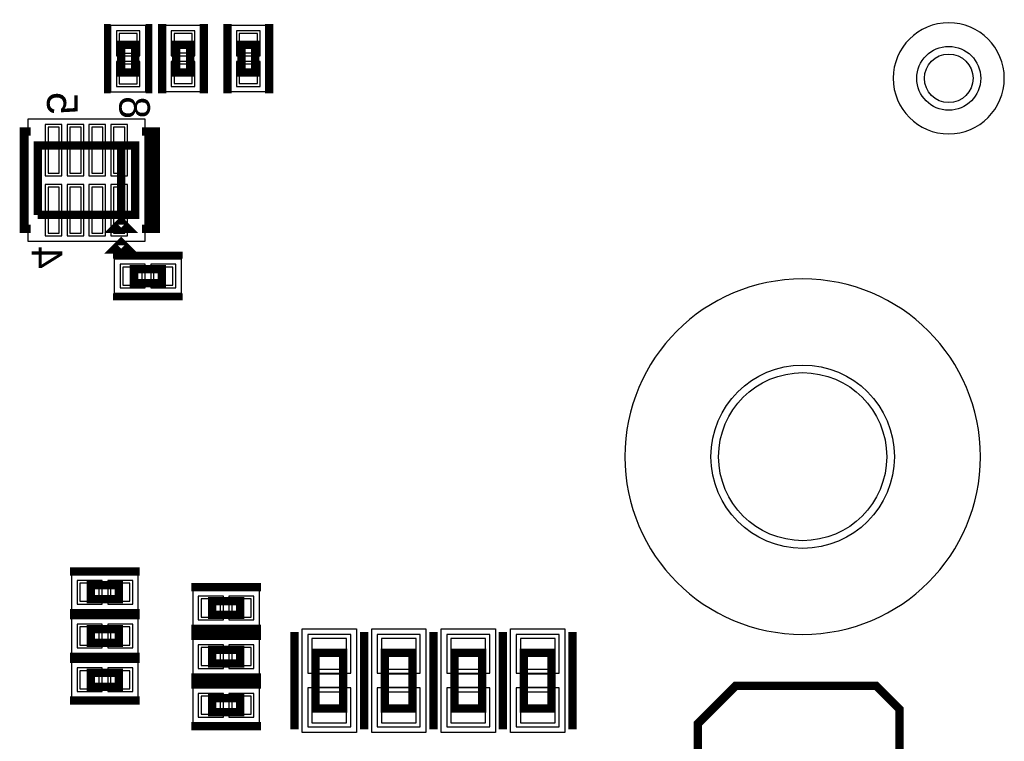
# Model space of a CAD drawing. Extents: x -10 to 137, y -32 to 198.
# Tile 45 of 64: x 103 to 121, y 87 to 100. Entities that reach past the tile are written whole.
import ezdxf

# ---------------------------------------------------------------- set-up
doc = ezdxf.new("R2010")
doc.units = 0
for name, color, linetype in [('PG_ASSEMBLY_BOTTOM', 52, 'CONTINUOUS'), ('PG_DFA_BOUND_BOTTOM', 254, 'CONTINUOUS'), ('PG_PLACE_BOUND_BOTTOM', 73, 'CONTINUOUS'), ('PG_SILKSCREEN_BOTTOM', 2, 'CONTINUOUS'), ('PIN_BOTTOM', 2, 'CONTINUOUS'), ('PIN_PASTEMASK_BOTTOM', 132, 'CONTINUOUS'), ('PIN_SOLDERMASK_BOTTOM', 212, 'CONTINUOUS'), ('RKO_ALL', 40, 'CONTINUOUS'), ('VKO_BOTTOM', 173, 'CONTINUOUS')]:
    doc.layers.add(name, color=color, linetype=linetype)

msp = doc.modelspace()

# ---------------------------------------------------------------- linework, layer by layer
at = {"layer": 'PG_ASSEMBLY_BOTTOM', "const_width": 0.1524}
for points in [[(104.63657, 99.29368), (104.63657, 98.78568), (104.38257, 98.78568), (104.38257, 99.29368), (104.63657, 99.29368)], [(105.640886, 99.29495), (105.640886, 98.78695), (105.386886, 98.78695), (105.386886, 99.29495), (105.640886, 99.29495)], [(106.833162, 99.29495), (106.833162, 98.78695), (106.579162, 98.78695), (106.579162, 99.29495), (106.833162, 99.29495)], [(104.380538, 97.45218), (104.380538, 96.18218), (102.856538, 96.18218)], [(102.856538, 96.18218), (102.856538, 97.45218), (104.634538, 97.45218), (104.634538, 96.18218), (104.380538, 96.18218), (104.380538, 97.45218)], [(104.507538, 95.92818), (104.253538, 95.92818), (104.380538, 96.05518), (104.507538, 95.92818)], [(105.123996, 94.93631), (104.615996, 94.93631), (104.615996, 95.19031), (105.123996, 95.19031), (105.123996, 94.93631)], [(104.337866, 89.153746), (103.829866, 89.153746), (103.829866, 89.407746), (104.337866, 89.407746), (104.337866, 89.153746)], [(106.046524, 89.119456), (106.554524, 89.119456), (106.554524, 88.865456), (106.046524, 88.865456), (106.046524, 89.119456)], [(104.337866, 88.353646), (103.829866, 88.353646), (103.829866, 88.607646), (104.337866, 88.607646), (104.337866, 88.353646)], [(106.046524, 88.230456), (106.554524, 88.230456), (106.554524, 87.976456), (106.046524, 87.976456), (106.046524, 88.230456)], [(107.93222, 87.156036), (107.93222, 88.172036), (108.44022, 88.172036), (108.44022, 87.156036), (107.93222, 87.156036)], [(109.20222, 87.156036), (109.20222, 88.172036), (109.71022, 88.172036), (109.71022, 87.156036), (109.20222, 87.156036)], [(110.47222, 87.156036), (110.47222, 88.172036), (110.98022, 88.172036), (110.98022, 87.156036), (110.47222, 87.156036)], [(111.74222, 87.156036), (111.74222, 88.172036), (112.25022, 88.172036), (112.25022, 87.156036), (111.74222, 87.156036)], [(104.337866, 87.5538), (103.829866, 87.5538), (103.829866, 87.8078), (104.337866, 87.8078), (104.337866, 87.5538)], [(106.046524, 87.341456), (106.554524, 87.341456), (106.554524, 87.087456), (106.046524, 87.087456), (106.046524, 87.341456)]]:
    msp.add_lwpolyline(points, dxfattribs=at)
at = {"layer": 'PG_DFA_BOUND_BOTTOM'}
for points in [[(104.19207, 98.429572), (104.19207, 99.649788), (104.82707, 99.649788), (104.82707, 98.429572)], [(105.831386, 98.430842), (105.196386, 98.430842), (105.196386, 99.651058), (105.831386, 99.651058)], [(107.023662, 98.430842), (106.388662, 98.430842), (106.388662, 99.651058), (107.023662, 99.651058)], [(102.678738, 95.69577), (102.678738, 97.93859), (104.812338, 97.93859), (104.812338, 95.69577)], [(104.259888, 95.38081), (105.480104, 95.38081), (105.480104, 94.74581), (104.259888, 94.74581)], [(104.693974, 88.963246), (104.693974, 89.598246), (103.473758, 89.598246), (103.473758, 88.963246)], [(105.690416, 89.309956), (105.690416, 88.674956), (106.910632, 88.674956), (106.910632, 89.309956)], [(104.693974, 88.163146), (104.693974, 88.798146), (103.473758, 88.798146), (103.473758, 88.163146)], [(108.68152, 88.611202), (108.68152, 86.71687), (107.69092, 86.71687), (107.69092, 88.611202)], [(109.95152, 88.611202), (109.95152, 86.71687), (108.96092, 86.71687), (108.96092, 88.611202)], [(111.22152, 88.611202), (111.22152, 86.71687), (110.23092, 86.71687), (110.23092, 88.611202)], [(112.49152, 88.611202), (112.49152, 86.71687), (111.50092, 86.71687), (111.50092, 88.611202)], [(105.690416, 88.420956), (105.690416, 87.785956), (106.910632, 87.785956), (106.910632, 88.420956)], [(104.693974, 87.3633), (104.693974, 87.9983), (103.473758, 87.9983), (103.473758, 87.3633)], [(105.690416, 87.531956), (105.690416, 86.896956), (106.910632, 86.896956), (106.910632, 87.531956)]]:
    msp.add_lwpolyline(points, close=True, dxfattribs=at)
at = {"layer": 'PG_PLACE_BOUND_BOTTOM'}
for points in [[(104.38257, 98.78568), (104.38257, 99.29368), (104.63657, 99.29368), (104.63657, 98.78568)], [(105.640886, 98.78695), (105.386886, 98.78695), (105.386886, 99.29495), (105.640886, 99.29495)], [(106.833162, 98.78695), (106.579162, 98.78695), (106.579162, 99.29495), (106.833162, 99.29495)], [(102.856538, 96.18218), (102.856538, 97.45218), (104.634538, 97.45218), (104.634538, 96.18218)], [(104.615996, 95.19031), (105.123996, 95.19031), (105.123996, 94.93631), (104.615996, 94.93631)], [(104.337866, 89.153746), (103.829866, 89.153746), (103.829866, 89.407746), (104.337866, 89.407746)], [(106.046524, 89.119456), (106.554524, 89.119456), (106.554524, 88.865456), (106.046524, 88.865456)], [(104.337866, 88.353646), (103.829866, 88.353646), (103.829866, 88.607646), (104.337866, 88.607646)], [(106.046524, 88.230456), (106.554524, 88.230456), (106.554524, 87.976456), (106.046524, 87.976456)], [(108.44022, 88.172036), (108.44022, 87.156036), (107.93222, 87.156036), (107.93222, 88.172036)], [(109.71022, 88.172036), (109.71022, 87.156036), (109.20222, 87.156036), (109.20222, 88.172036)], [(110.98022, 88.172036), (110.98022, 87.156036), (110.47222, 87.156036), (110.47222, 88.172036)], [(112.25022, 88.172036), (112.25022, 87.156036), (111.74222, 87.156036), (111.74222, 88.172036)], [(104.337866, 87.5538), (103.829866, 87.5538), (103.829866, 87.8078), (104.337866, 87.8078)], [(106.046524, 87.341456), (106.554524, 87.341456), (106.554524, 87.087456), (106.046524, 87.087456)]]:
    msp.add_lwpolyline(points, close=True, dxfattribs=at)
at = {"layer": 'PG_SILKSCREEN_BOTTOM'}
for points, const_width in [([(104.12857, 99.67468), (104.12857, 98.40468)], 0.127), ([(104.89057, 99.67468), (104.89057, 98.40468)], 0.127), ([(105.132886, 99.67595), (105.132886, 98.40595)], 0.1524), ([(105.894886, 99.67595), (105.894886, 98.40595)], 0.1524), ([(106.325162, 99.67595), (106.325162, 98.40595)], 0.1524), ([(107.087162, 99.67595), (107.087162, 98.40595)], 0.1524), ([(102.729538, 95.92818), (102.602538, 95.92818), (102.602538, 97.70618), (102.729538, 97.70618)], 0.1524), ([(104.761538, 95.92818), (104.888538, 95.92818), (104.888538, 97.70618)], 0.1524), ([(104.761538, 97.70618), (105.015538, 97.70618), (105.015538, 95.92818), (104.761538, 95.92818)], 0.1524), ([(104.507538, 95.54718), (104.253538, 95.54718), (104.380538, 95.67418), (104.507538, 95.54718)], 0.1524), ([(105.504996, 95.44431), (104.234996, 95.44431)], 0.127), ([(105.504996, 94.68231), (104.234996, 94.68231)], 0.127), ([(104.718866, 89.661746), (103.448866, 89.661746)], 0.1524), ([(105.665524, 89.373456), (106.935524, 89.373456)], 0.1524), ([(104.718866, 88.899746), (103.448866, 88.899746)], 0.1524), ([(104.718866, 88.861646), (103.448866, 88.861646)], 0.1524), ([(105.665524, 88.611456), (106.935524, 88.611456)], 0.1524), ([(105.665524, 88.484456), (106.935524, 88.484456)], 0.1524), ([(107.55122, 86.775036), (107.55122, 88.553036)], 0.1524), ([(108.82122, 86.775036), (108.82122, 88.553036)], 0.1524), ([(108.82122, 86.775036), (108.82122, 88.553036)], 0.1524), ([(110.09122, 86.775036), (110.09122, 88.553036)], 0.1524), ([(110.09122, 86.775036), (110.09122, 88.553036)], 0.1524), ([(111.36122, 86.775036), (111.36122, 88.553036)], 0.1524), ([(111.36122, 86.775036), (111.36122, 88.553036)], 0.1524), ([(112.63122, 86.775036), (112.63122, 88.553036)], 0.1524), ([(104.718866, 88.099646), (103.448866, 88.099646)], 0.1524), ([(104.718866, 88.0618), (103.448866, 88.0618)], 0.1524), ([(105.665524, 87.722456), (106.935524, 87.722456)], 0.1524), ([(105.665524, 87.595456), (106.935524, 87.595456)], 0.1524), ([(115.61191, 87.5665), (118.18747, 87.5665), (118.60911, 87.14486), (118.60911, 84.19338), (117.83695, 83.42122), (115.23345, 83.42122), (114.92611, 83.72856), (114.92611, 86.8807), (115.61191, 87.5665)], 0.1524), ([(104.718866, 87.2998), (103.448866, 87.2998)], 0.1524), ([(105.665524, 86.833456), (106.935524, 86.833456)], 0.1524)]:
    msp.add_lwpolyline(points, dxfattribs=dict(at, const_width=const_width))
at = {"layer": 'PIN_BOTTOM'}
for points in [[(104.67467, 99.497388), (104.34447, 99.497388), (104.34447, 99.141788), (104.67467, 99.141788)], [(105.678986, 99.498658), (105.348786, 99.498658), (105.348786, 99.143058), (105.678986, 99.143058)], [(106.871262, 99.498658), (106.541062, 99.498658), (106.541062, 99.143058), (106.871262, 99.143058)], [(104.67467, 98.937572), (104.34447, 98.937572), (104.34447, 98.581972), (104.67467, 98.581972)], [(105.678986, 98.938842), (105.348786, 98.938842), (105.348786, 98.583242), (105.678986, 98.583242)], [(106.871262, 98.938842), (106.541062, 98.938842), (106.541062, 98.583242), (106.871262, 98.583242)], [(103.04399, 96.94799), (103.24719, 96.94799), (103.24719, 97.78619), (103.04399, 97.78619)], [(103.44404, 96.94799), (103.64724, 96.94799), (103.64724, 97.78619), (103.44404, 97.78619)], [(103.843836, 96.94799), (104.047036, 96.94799), (104.047036, 97.78619), (103.843836, 97.78619)], [(104.243886, 96.94799), (104.447086, 96.94799), (104.447086, 97.78619), (104.243886, 97.78619)], [(103.04399, 95.84817), (103.24719, 95.84817), (103.24719, 96.68637), (103.04399, 96.68637)], [(103.44404, 95.84817), (103.64724, 95.84817), (103.64724, 96.68637), (103.44404, 96.68637)], [(103.843836, 95.84817), (104.047036, 95.84817), (104.047036, 96.68637), (103.843836, 96.68637)], [(104.243886, 95.84817), (104.447086, 95.84817), (104.447086, 96.68637), (104.243886, 96.68637)], [(104.767888, 94.89821), (104.767888, 95.22841), (104.412288, 95.22841), (104.412288, 94.89821)], [(105.327704, 94.89821), (105.327704, 95.22841), (104.972104, 95.22841), (104.972104, 94.89821)], [(103.981758, 89.115646), (103.981758, 89.445846), (103.626158, 89.445846), (103.626158, 89.115646)], [(104.541574, 89.115646), (104.541574, 89.445846), (104.185974, 89.445846), (104.185974, 89.115646)], [(105.842816, 89.157556), (105.842816, 88.827356), (106.198416, 88.827356), (106.198416, 89.157556)], [(106.402632, 89.157556), (106.402632, 88.827356), (106.758232, 88.827356), (106.758232, 89.157556)], [(103.981758, 88.315546), (103.981758, 88.645746), (103.626158, 88.645746), (103.626158, 88.315546)], [(104.541574, 88.315546), (104.541574, 88.645746), (104.185974, 88.645746), (104.185974, 88.315546)], [(107.86872, 87.874602), (108.50372, 87.874602), (108.50372, 88.433402), (107.86872, 88.433402)], [(109.13872, 87.874602), (109.77372, 87.874602), (109.77372, 88.433402), (109.13872, 88.433402)], [(110.40872, 87.874602), (111.04372, 87.874602), (111.04372, 88.433402), (110.40872, 88.433402)], [(111.67872, 87.874602), (112.31372, 87.874602), (112.31372, 88.433402), (111.67872, 88.433402)], [(105.842816, 88.268556), (105.842816, 87.938356), (106.198416, 87.938356), (106.198416, 88.268556)], [(106.402632, 88.268556), (106.402632, 87.938356), (106.758232, 87.938356), (106.758232, 88.268556)], [(103.981758, 87.5157), (103.981758, 87.8459), (103.626158, 87.8459), (103.626158, 87.5157)], [(104.541574, 87.5157), (104.541574, 87.8459), (104.185974, 87.8459), (104.185974, 87.5157)], [(105.842816, 87.379556), (105.842816, 87.049356), (106.198416, 87.049356), (106.198416, 87.379556)], [(106.402632, 87.379556), (106.402632, 87.049356), (106.758232, 87.049356), (106.758232, 87.379556)], [(107.86872, 86.89467), (108.50372, 86.89467), (108.50372, 87.45347), (107.86872, 87.45347)], [(109.13872, 86.89467), (109.77372, 86.89467), (109.77372, 87.45347), (109.13872, 87.45347)], [(110.40872, 86.89467), (111.04372, 86.89467), (111.04372, 87.45347), (110.40872, 87.45347)], [(111.67872, 86.89467), (112.31372, 86.89467), (112.31372, 87.45347), (111.67872, 87.45347)]]:
    msp.add_lwpolyline(points, close=True, dxfattribs=at)
for centre, radius in [((119.510302, 98.680016), 0.4445), ((116.84, 91.760294), 1.5367)]:
    msp.add_circle(centre, radius, dxfattribs=at)
at = {"layer": 'PIN_PASTEMASK_BOTTOM'}
for points in [[(104.67467, 99.497388), (104.34447, 99.497388), (104.34447, 99.141788), (104.67467, 99.141788)], [(105.678986, 99.498658), (105.348786, 99.498658), (105.348786, 99.143058), (105.678986, 99.143058)], [(106.871262, 99.498658), (106.541062, 99.498658), (106.541062, 99.143058), (106.871262, 99.143058)], [(104.67467, 98.937572), (104.34447, 98.937572), (104.34447, 98.581972), (104.67467, 98.581972)], [(105.678986, 98.938842), (105.348786, 98.938842), (105.348786, 98.583242), (105.678986, 98.583242)], [(106.871262, 98.938842), (106.541062, 98.938842), (106.541062, 98.583242), (106.871262, 98.583242)], [(103.04399, 96.94799), (103.24719, 96.94799), (103.24719, 97.78619), (103.04399, 97.78619)], [(103.44404, 96.94799), (103.64724, 96.94799), (103.64724, 97.78619), (103.44404, 97.78619)], [(103.843836, 96.94799), (104.047036, 96.94799), (104.047036, 97.78619), (103.843836, 97.78619)], [(104.243886, 96.94799), (104.447086, 96.94799), (104.447086, 97.78619), (104.243886, 97.78619)], [(103.04399, 95.84817), (103.24719, 95.84817), (103.24719, 96.68637), (103.04399, 96.68637)], [(103.44404, 95.84817), (103.64724, 95.84817), (103.64724, 96.68637), (103.44404, 96.68637)], [(103.843836, 95.84817), (104.047036, 95.84817), (104.047036, 96.68637), (103.843836, 96.68637)], [(104.243886, 95.84817), (104.447086, 95.84817), (104.447086, 96.68637), (104.243886, 96.68637)], [(104.767888, 94.89821), (104.767888, 95.22841), (104.412288, 95.22841), (104.412288, 94.89821)], [(105.327704, 94.89821), (105.327704, 95.22841), (104.972104, 95.22841), (104.972104, 94.89821)], [(103.981758, 89.115646), (103.981758, 89.445846), (103.626158, 89.445846), (103.626158, 89.115646)], [(104.541574, 89.115646), (104.541574, 89.445846), (104.185974, 89.445846), (104.185974, 89.115646)], [(105.842816, 89.157556), (105.842816, 88.827356), (106.198416, 88.827356), (106.198416, 89.157556)], [(106.402632, 89.157556), (106.402632, 88.827356), (106.758232, 88.827356), (106.758232, 89.157556)], [(103.981758, 88.315546), (103.981758, 88.645746), (103.626158, 88.645746), (103.626158, 88.315546)], [(104.541574, 88.315546), (104.541574, 88.645746), (104.185974, 88.645746), (104.185974, 88.315546)], [(107.86872, 87.874602), (108.50372, 87.874602), (108.50372, 88.433402), (107.86872, 88.433402)], [(109.13872, 87.874602), (109.77372, 87.874602), (109.77372, 88.433402), (109.13872, 88.433402)], [(110.40872, 87.874602), (111.04372, 87.874602), (111.04372, 88.433402), (110.40872, 88.433402)], [(111.67872, 87.874602), (112.31372, 87.874602), (112.31372, 88.433402), (111.67872, 88.433402)], [(105.842816, 88.268556), (105.842816, 87.938356), (106.198416, 87.938356), (106.198416, 88.268556)], [(106.402632, 88.268556), (106.402632, 87.938356), (106.758232, 87.938356), (106.758232, 88.268556)], [(103.981758, 87.5157), (103.981758, 87.8459), (103.626158, 87.8459), (103.626158, 87.5157)], [(104.541574, 87.5157), (104.541574, 87.8459), (104.185974, 87.8459), (104.185974, 87.5157)], [(105.842816, 87.379556), (105.842816, 87.049356), (106.198416, 87.049356), (106.198416, 87.379556)], [(106.402632, 87.379556), (106.402632, 87.049356), (106.758232, 87.049356), (106.758232, 87.379556)], [(107.86872, 86.89467), (108.50372, 86.89467), (108.50372, 87.45347), (107.86872, 87.45347)], [(109.13872, 86.89467), (109.77372, 86.89467), (109.77372, 87.45347), (109.13872, 87.45347)], [(110.40872, 86.89467), (111.04372, 86.89467), (111.04372, 87.45347), (110.40872, 87.45347)], [(111.67872, 86.89467), (112.31372, 86.89467), (112.31372, 87.45347), (111.67872, 87.45347)]]:
    msp.add_lwpolyline(points, close=True, dxfattribs=at)
at = {"layer": 'PIN_SOLDERMASK_BOTTOM'}
for points in [[(104.72547, 99.548188), (104.29367, 99.548188), (104.29367, 99.090988), (104.72547, 99.090988)], [(105.729786, 99.549458), (105.297986, 99.549458), (105.297986, 99.092258), (105.729786, 99.092258)], [(106.922062, 99.549458), (106.490262, 99.549458), (106.490262, 99.092258), (106.922062, 99.092258)], [(104.72547, 98.988372), (104.29367, 98.988372), (104.29367, 98.531172), (104.72547, 98.531172)], [(105.729786, 98.989642), (105.297986, 98.989642), (105.297986, 98.532442), (105.729786, 98.532442)], [(106.922062, 98.989642), (106.490262, 98.989642), (106.490262, 98.532442), (106.922062, 98.532442)], [(102.99319, 96.89719), (103.29799, 96.89719), (103.29799, 97.83699), (102.99319, 97.83699)], [(103.39324, 96.89719), (103.69804, 96.89719), (103.69804, 97.83699), (103.39324, 97.83699)], [(103.793036, 96.89719), (104.097836, 96.89719), (104.097836, 97.83699), (103.793036, 97.83699)], [(104.193086, 96.89719), (104.497886, 96.89719), (104.497886, 97.83699), (104.193086, 97.83699)], [(102.99319, 95.79737), (103.29799, 95.79737), (103.29799, 96.73717), (102.99319, 96.73717)], [(103.39324, 95.79737), (103.69804, 95.79737), (103.69804, 96.73717), (103.39324, 96.73717)], [(103.793036, 95.79737), (104.097836, 95.79737), (104.097836, 96.73717), (103.793036, 96.73717)], [(104.193086, 95.79737), (104.497886, 95.79737), (104.497886, 96.73717), (104.193086, 96.73717)], [(104.818688, 94.84741), (104.818688, 95.27921), (104.361488, 95.27921), (104.361488, 94.84741)], [(105.378504, 94.84741), (105.378504, 95.27921), (104.921304, 95.27921), (104.921304, 94.84741)], [(104.032558, 89.064846), (104.032558, 89.496646), (103.575358, 89.496646), (103.575358, 89.064846)], [(104.592374, 89.064846), (104.592374, 89.496646), (104.135174, 89.496646), (104.135174, 89.064846)], [(105.792016, 89.208356), (105.792016, 88.776556), (106.249216, 88.776556), (106.249216, 89.208356)], [(106.351832, 89.208356), (106.351832, 88.776556), (106.809032, 88.776556), (106.809032, 89.208356)], [(104.032558, 88.264746), (104.032558, 88.696546), (103.575358, 88.696546), (103.575358, 88.264746)], [(104.592374, 88.264746), (104.592374, 88.696546), (104.135174, 88.696546), (104.135174, 88.264746)], [(107.79252, 87.798402), (108.57992, 87.798402), (108.57992, 88.509602), (107.79252, 88.509602)], [(109.06252, 87.798402), (109.84992, 87.798402), (109.84992, 88.509602), (109.06252, 88.509602)], [(110.33252, 87.798402), (111.11992, 87.798402), (111.11992, 88.509602), (110.33252, 88.509602)], [(111.60252, 87.798402), (112.38992, 87.798402), (112.38992, 88.509602), (111.60252, 88.509602)], [(105.792016, 88.319356), (105.792016, 87.887556), (106.249216, 87.887556), (106.249216, 88.319356)], [(106.351832, 88.319356), (106.351832, 87.887556), (106.809032, 87.887556), (106.809032, 88.319356)], [(104.032558, 87.4649), (104.032558, 87.8967), (103.575358, 87.8967), (103.575358, 87.4649)], [(104.592374, 87.4649), (104.592374, 87.8967), (104.135174, 87.8967), (104.135174, 87.4649)], [(107.79252, 86.81847), (108.57992, 86.81847), (108.57992, 87.52967), (107.79252, 87.52967)], [(109.06252, 86.81847), (109.84992, 86.81847), (109.84992, 87.52967), (109.06252, 87.52967)], [(110.33252, 86.81847), (111.11992, 86.81847), (111.11992, 87.52967), (110.33252, 87.52967)], [(111.60252, 86.81847), (112.38992, 86.81847), (112.38992, 87.52967), (111.60252, 87.52967)], [(105.792016, 87.430356), (105.792016, 86.998556), (106.249216, 86.998556), (106.249216, 87.430356)], [(106.351832, 87.430356), (106.351832, 86.998556), (106.809032, 86.998556), (106.809032, 87.430356)]]:
    msp.add_lwpolyline(points, close=True, dxfattribs=at)
for centre, radius in [((119.510302, 98.680016), 0.5842), ((116.84, 91.760294), 1.6764)]:
    msp.add_circle(centre, radius, dxfattribs=at)
at = {"layer": 'RKO_ALL'}
for points in [[(120.526048, 98.680016, 1), (118.494607, 98.68024, 1)], [(120.08993, 91.760294, 1), (113.59007, 91.760294, 1)]]:
    msp.add_lwpolyline(points, format="xyb", close=True, dxfattribs=at)
at = {"layer": 'VKO_BOTTOM'}
for points in [[(108.44022, 87.791036), (108.44022, 87.537036), (107.93222, 87.537036), (107.93222, 87.791036)], [(109.71022, 87.791036), (109.71022, 87.537036), (109.20222, 87.537036), (109.20222, 87.791036)], [(110.98022, 87.791036), (110.98022, 87.537036), (110.47222, 87.537036), (110.47222, 87.791036)], [(112.25022, 87.791036), (112.25022, 87.537036), (111.74222, 87.537036), (111.74222, 87.791036)]]:
    msp.add_lwpolyline(points, close=True, dxfattribs=at)

# ---------------------------------------------------------------- texts
at = {"layer": 'PG_SILKSCREEN_BOTTOM', "text_generation_flag": 2}
for s, p in [('5', (103.02621, 98.013266)), ('8', (104.34701, 97.937066)), ('4', (102.74681, 95.193866))]:
    msp.add_text(s, height=0.5588, rotation=270, dxfattribs=at).set_placement(p)

doc.saveas('drawing.dxf')
